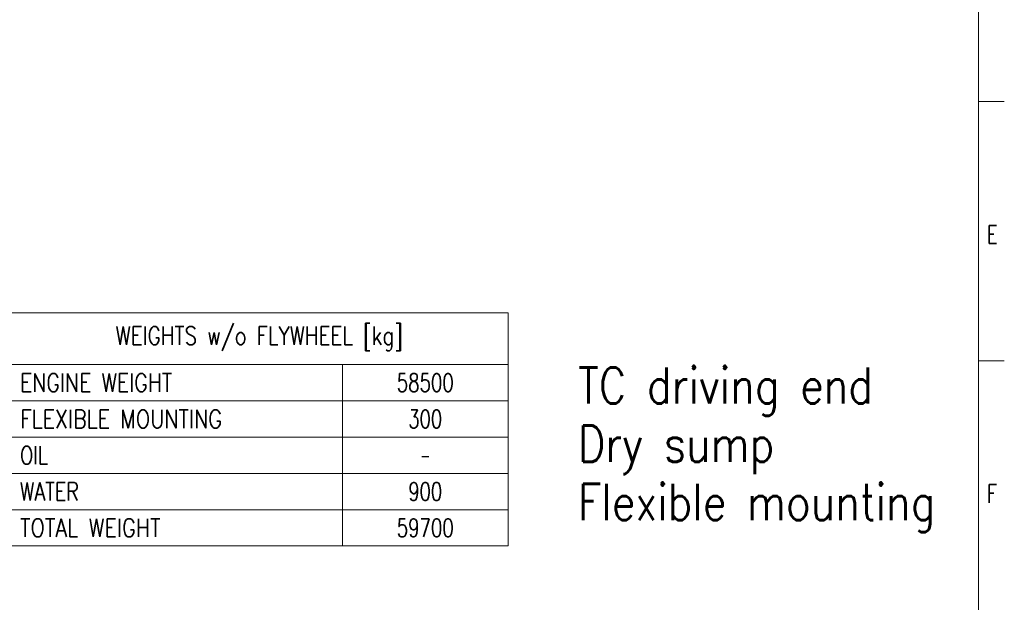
# Model space of a CAD drawing. Header units: inches. Extents: x 0 to 23760, y -13 to 16800.
# Tile 148 of 223: x 16160 to 23760, y 4535 to 9032. Entities that reach past the tile are written whole.
import ezdxf

# ---------------------------------------------------------------- set-up
doc = ezdxf.new("R2010")
doc.units = ezdxf.units.IN
doc.layers.add('210', color=7, linetype='Continuous', true_color=0xffffff)
doc.layers.add('254', color=7, linetype='Continuous', true_color=0xffffff)
doc.styles.add('latin_extended', font='simplex.shx')

# ---------------------------------------------------------------- blocks, each defined once
blk = doc.blocks.new('TabularNote1')
at = {"layer": '254', "color": 172, "linetype": 'Continuous', "lineweight": 18}
for p, q in [((0, 0), (64, 0)), ((0, 0), (0, -10)), ((64, 0), (96, 0)), ((96, 0), (96, -10)), ((0, -10), (64, -10)), ((0, -10), (0, -17)), ((64, -10), (96, -10)), ((64, -10), (64, -17)), ((96, -10), (96, -17)), ((0, -17), (64, -17)), ((0, -17), (0, -24)), ((64, -17), (96, -17)), ((64, -17), (64, -24)), ((96, -17), (96, -24)), ((0, -24), (64, -24)), ((0, -24), (0, -31)), ((64, -24), (96, -24)), ((64, -24), (64, -31)), ((96, -24), (96, -31)), ((0, -31), (64, -31)), ((0, -31), (0, -38)), ((64, -31), (96, -31)), ((64, -31), (64, -38)), ((96, -31), (96, -38)), ((0, -38), (64, -38)), ((0, -38), (0, -45)), ((64, -38), (96, -38)), ((64, -38), (64, -45)), ((96, -38), (96, -45)), ((0, -45), (64, -45)), ((64, -45), (96, -45))]:
    blk.add_line(p, q, dxfattribs=at)
at = {"layer": '254', "color": 2, "linetype": 'Continuous', "lineweight": 13, "char_height": 3.5, "line_spacing_factor": 0.963855, "style": 'latin_extended'}
for s, insert, attachment_point in [('\\W0.8055;WEIGHTS w/o FLYWHEEL [kg]', (48, -5), 5), ('\\W0.8258;ENGINE WEIGHT', (1.8175, -13.5), 4), ('\\W0.7330;58500', (80, -13.5), 5), ('\\W0.8324;FLEXIBLE MOUNTING', (1.8175, -20.5), 4), ('\\W0.7231;300', (80, -20.5), 5), ('\\W0.7656;OIL', (1.8175, -27.5), 4), ('\\W0.5104;-', (80, -27.5), 5), ('\\W0.7713;WATER', (1.8175, -34.5), 4), ('\\W0.7231;900', (80, -34.5), 5), ('\\W0.8408;TOTAL WEIGHT', (1.8175, -41.5), 4), ('\\W0.7330;59700', (80, -41.5), 5)]:
    blk.add_mtext(s, dxfattribs=dict(at, insert=insert, attachment_point=attachment_point))

msp = doc.modelspace()

# ---------------------------------------------------------------- linework, layer by layer
at = {"layer": '210', "color": 7, "linetype": 'Continuous', "lineweight": 18}
for p, q in [((23560, 200), (23560, 16600)), ((23760, 8400), (23560, 8400)), ((23760, 6400), (23560, 6400))]:
    msp.add_line(p, q, dxfattribs=at)

# ---------------------------------------------------------------- block references
at = {"layer": '254', "color": 172, "linetype": 'Continuous', "lineweight": 18, "xscale": 40, "yscale": 40, "zscale": 40}
msp.add_blockref('TabularNote1', (16090.405, 6770.373), dxfattribs=at)

# ---------------------------------------------------------------- texts
at = {"layer": '210', "color": 211, "linetype": 'Continuous', "lineweight": 18, "char_height": 140, "attachment_point": 7, "line_spacing_factor": 0.963855, "style": 'latin_extended'}
for s, insert in [('\\W0.7067;E', (23627.11, 7303.644)), ('\\W0.7067;F', (23627.11, 5303.644))]:
    msp.add_mtext(s, dxfattribs=dict(at, insert=insert))
at = {"layer": '254', "color": 2, "linetype": 'Continuous', "lineweight": 13, "insert": (20469.921, 5075.599), "char_height": 280, "attachment_point": 7, "line_spacing_factor": 0.963855, "style": 'latin_extended'}
msp.add_mtext('\\W0.8361;TC driving end\\PDry sump\\PFlexible mounting', dxfattribs=at)

doc.saveas('drawing.dxf')
